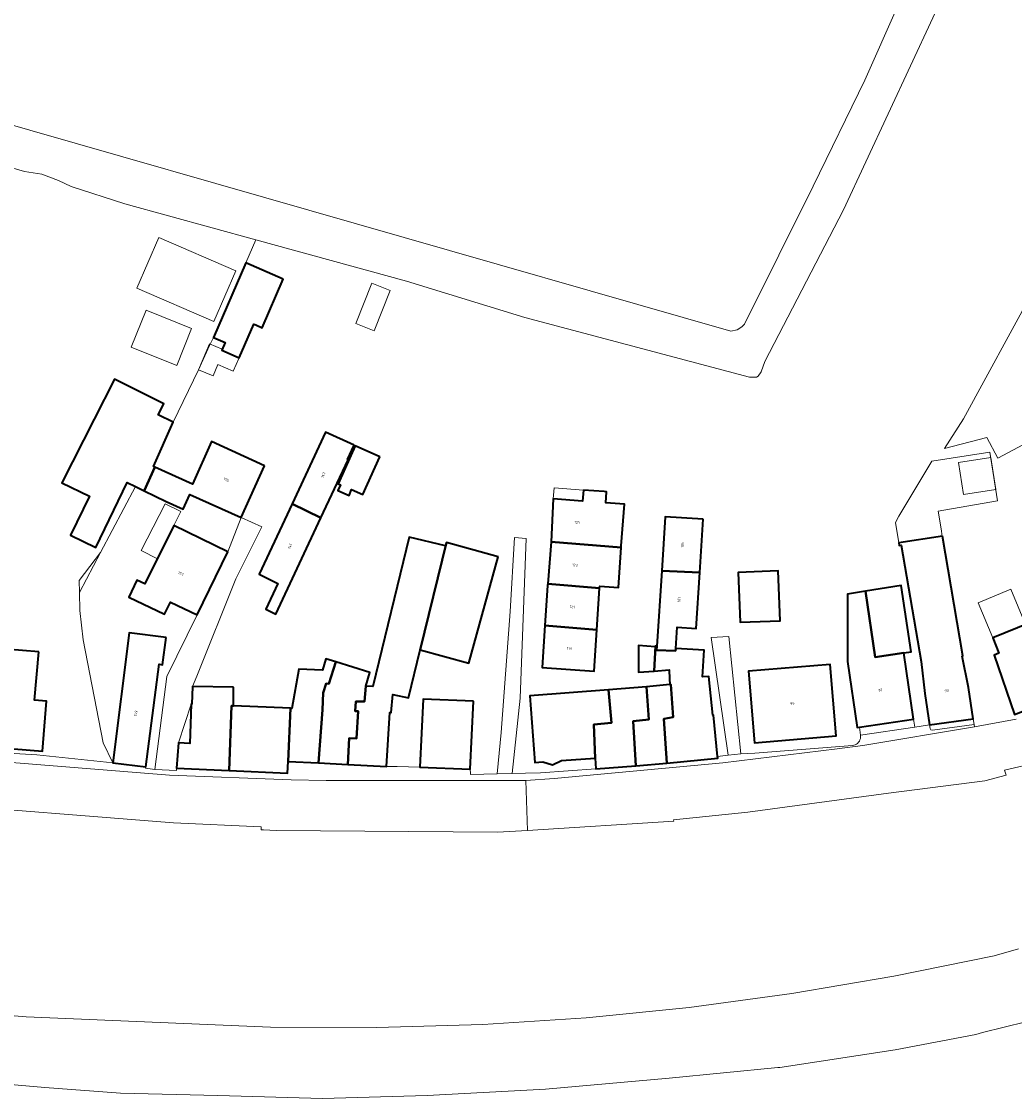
# Model space of a CAD drawing. Header units: metres. Extents: x 110065 to 112666, y 425872 to 427362.
# Tile 32 of 104: x 111045 to 111179, y 426249 to 426394. Entities that reach past the tile are written whole.
import ezdxf

# ---------------------------------------------------------------- set-up
doc = ezdxf.new("R2010")
doc.units = ezdxf.units.M
for name, color, linetype, lineweight in [('B-WE-GR-GRAS-GV', 60, 'Continuous', 13), ('B-WE-OG-BEBOUWING-GV', 7, 'Continuous', 35), ('B-WE-OG-BEBOUWING-T18', 10, 'Continuous', 18), ('B-WE-OG-BEBOUWING_LUIFEL-GV', 7, 'Continuous', 18), ('B-WE-OG-BEBOUWING_OVERIG-GV', 7, 'Continuous', 18), ('B-WE-OG-TERREIN_ERF-GV', 7, 'Continuous', 18), ('B-WE-OG-WATER-GV', 130, 'Continuous', 18), ('B-WE-VH-VERHARDING_ASFALT-GV', 252, 'Continuous', 18), ('B-WE-VH-VERHARDING_OPEN-GV', 252, 'Continuous', 18)]:
    doc.layers.add(name, color=color, linetype=linetype, lineweight=lineweight)
doc.styles.add('NLCS-ISO-M200-T18', font='NLCS-ISO.ttf')

msp = doc.modelspace()

# ---------------------------------------------------------------- linework, layer by layer
at = {"layer": 'B-WE-GR-GRAS-GV', "flags": 128}
for points in [[(111039.418, 426381.63), (111140.762, 426352.588), (111141.659, 426352.768), (111142.278, 426353.145), (111142.631, 426353.501), (111151.941, 426372.181), (111158.926, 426386.52), (111163.406, 426396.603)], [(111179.702, 426269.027), (111176.445, 426268.053), (111162.836, 426265.299), (111149.029, 426262.956), (111135.15, 426261.087), (111121.215, 426259.696), (111107.241, 426258.784), (111092.861, 426258.347), (111078.475, 426258.417), (111045.416, 426259.8), (111015.59, 426262.278)], [(111038.105, 426251.093), (111047.937, 426250.238), (111058.194, 426249.499), (111071.368, 426249.165), (111085.529, 426248.767), (111099.682, 426249.187), (111115.714, 426250.038), (111132.431, 426251.506), (111147.143, 426252.944), (111147.426, 426252.972), (111163.015, 426255.341), (111173.942, 426257.442), (111174.847, 426257.669), (111180.731, 426259.146)]]:
    msp.add_lwpolyline(points, dxfattribs=at)
at = {"layer": 'B-WE-OG-BEBOUWING-GV', "flags": 128}
for points in [[(111080.202, 426359.63), (111075.138, 426361.811), (111070.784, 426351.703), (111072.335, 426351.036), (111071.885, 426349.993), (111074.227, 426348.983), (111076.238, 426353.537), (111076.518, 426353.411), (111077.366, 426353.046), (111080.202, 426359.63), (111080.202, 426359.63)], [(111060.508, 426344.515), (111057.37, 426346.096), (111054.636, 426340.678), (111050.252, 426332.041), (111053.967, 426330.252), (111051.424, 426324.968), (111054.848, 426323.32), (111059.078, 426332.096), (111060.197, 426331.549), (111061.383, 426330.969), (111062.837, 426334.158), (111062.637, 426334.248), (111065.312, 426340.262), (111063.297, 426341.245), (111064.031, 426342.75), (111062.677, 426343.425), (111060.508, 426344.515), (111060.508, 426344.515)], [(111089.807, 426337.163), (111085.934, 426338.892), (111081.405, 426329.205), (111085.311, 426327.308), (111089.002, 426335.179), (111088.911, 426335.22), (111089.807, 426337.163), (111089.807, 426337.163)], [(111077.686, 426334.366), (111070.491, 426337.625), (111067.922, 426331.884), (111062.837, 426334.158), (111061.383, 426330.969), (111064.368, 426329.509), (111066.649, 426328.48), (111067.548, 426330.477), (111074.505, 426327.345), (111077.686, 426334.366), (111077.686, 426334.366)], [(111093.263, 426335.569), (111089.949, 426337.067), (111087.627, 426331.927), (111087.939, 426331.786), (111087.598, 426331.03), (111089.109, 426330.347), (111089.467, 426331.139), (111090.958, 426330.466), (111093.263, 426335.569), (111093.263, 426335.569)], [(111120.829, 426331.082), (111120.718, 426329.586), (111116.74, 426329.883), (111116.455, 426324.066), (111125.943, 426323.303), (111125.958, 426323.523), (111126.378, 426329.159), (111123.846, 426329.347), (111123.958, 426330.849), (111123.645, 426330.872), (111120.829, 426331.082), (111120.829, 426331.082)], [(111085.311, 426327.308), (111081.405, 426329.205), (111076.966, 426319.709), (111079.461, 426318.432), (111077.834, 426314.943), (111079.212, 426314.3), (111085.311, 426327.308), (111085.311, 426327.308)], [(111137.045, 426327.141), (111131.894, 426327.455), (111131.43, 426320.153), (111136.59, 426319.92), (111137.045, 426327.141), (111137.045, 426327.141)], [(111072.723, 426322.728), (111065.408, 426326.277), (111061.492, 426318.374), (111060.399, 426318.894), (111059.299, 426316.582), (111064.14, 426314.279), (111064.935, 426315.906), (111068.547, 426314.187), (111072.723, 426322.728), (111072.723, 426322.728)], [(111102.149, 426323.527), (111097.271, 426324.716), (111092.342, 426304.491), (111091.378, 426304.553), (111091.226, 426302.45), (111090.041, 426302.492), (111089.959, 426301.169), (111090.359, 426301.152), (111090.113, 426297.473), (111089.128, 426297.519), (111088.933, 426293.963), (111094.201, 426293.7), (111094.623, 426300.99), (111094.833, 426300.981), (111095.018, 426303.423), (111097.156, 426302.948), (111098.752, 426309.469), (111102.286, 426323.994), (111102.149, 426323.527), (111102.149, 426323.527)], [(111109.275, 426322.048), (111102.286, 426323.994), (111098.752, 426309.469), (111105.311, 426307.661), (111109.275, 426322.048), (111109.275, 426322.048)], [(111125.943, 426323.303), (111116.455, 426324.066), (111115.999, 426318.375), (111123.017, 426317.795), (111123.036, 426318.083), (111125.576, 426317.893), (111125.943, 426323.303), (111125.943, 426323.303)], [(111169.421, 426324.837), (111163.504, 426323.926), (111163.556, 426323.584), (111163.848, 426323.626), (111166.554, 426307.873), (111167.026, 426303.565), (111167.69, 426299.307), (111173.597, 426300.112), (111172.947, 426304.372), (111172.086, 426308.623), (111172.184, 426308.638), (111169.421, 426324.837), (111169.421, 426324.837)], [(111136.59, 426319.92), (111131.43, 426320.153), (111130.782, 426309.957), (111130.746, 426309.398), (111133.31, 426309.341), (111133.331, 426309.659), (111133.519, 426312.533), (111136.114, 426312.363), (111136.59, 426319.92), (111136.59, 426319.92)], [(111147.442, 426313.406), (111147.181, 426320.146), (111141.79, 426319.937), (111142.052, 426313.197), (111147.442, 426313.406), (111147.442, 426313.406)], [(111123.017, 426317.795), (111115.999, 426318.375), (111115.981, 426318.154), (111115.627, 426312.768), (111122.652, 426312.188), (111123.017, 426317.795), (111123.017, 426317.795)], [(111159.017, 426317.421), (111160.314, 426308.467), (111164.18, 426309.051), (111165.195, 426309.204), (111163.842, 426318.164), (111159.017, 426317.421), (111159.017, 426317.421)], [(111160.314, 426308.467), (111159.017, 426317.421), (111156.553, 426317), (111156.558, 426307.9), (111157.87, 426298.975), (111158.194, 426299.022), (111165.52, 426300.088), (111164.18, 426309.051), (111160.314, 426308.467), (111160.314, 426308.467)], [(111189.179, 426311.979), (111187.817, 426315.117), (111181.612, 426312.328), (111181.251, 426313.133), (111176.223, 426311.07), (111177.073, 426308.999), (111176.407, 426308.726), (111179.193, 426300.7), (111185.236, 426303.048), (111183.377, 426307.401), (111188.004, 426309.598), (111187.289, 426311.19), (111189.179, 426311.979), (111189.179, 426311.979)], [(111122.652, 426312.188), (111115.627, 426312.768), (111115.253, 426307.068), (111122.287, 426306.593), (111122.652, 426312.188), (111122.652, 426312.188)], [(111064.359, 426311.123), (111059.37, 426311.765), (111057.137, 426294.177), (111061.601, 426293.624), (111063.4, 426307.51), (111063.887, 426307.448), (111064.359, 426311.123), (111064.359, 426311.123)], [(111047.113, 426309.204), (111042.688, 426309.559), (111041.511, 426296.263), (111047.612, 426295.767), (111048.158, 426302.496), (111046.54, 426302.63), (111047.113, 426309.204), (111047.113, 426309.204)], [(111130.542, 426309.858), (111128.267, 426310.045), (111128.298, 426306.421), (111130.393, 426306.595), (111130.589, 426309.97), (111130.556, 426309.972), (111130.542, 426309.858), (111130.542, 426309.858)], [(111130.782, 426309.957), (111130.589, 426309.97), (111130.393, 426306.595), (111132.426, 426306.764), (111132.468, 426305.553), (111132.513, 426304.761), (111132.655, 426304.756), (111132.98, 426300.334), (111131.718, 426300.134), (111132.135, 426294.115), (111139.018, 426294.808), (111138.994, 426295.045), (111138.439, 426300.612), (111138.34, 426300.602), (111137.815, 426305.86), (111136.947, 426305.81), (111137.182, 426309.407), (111133.331, 426309.659), (111133.31, 426309.341), (111130.746, 426309.398), (111130.782, 426309.957), (111130.782, 426309.957)], [(111087.321, 426307.818), (111085.99, 426308.224), (111085.523, 426306.726), (111082.334, 426306.831), (111081.369, 426301.544), (111081.193, 426301.551), (111080.87, 426294.366), (111084.971, 426294.161), (111085.526, 426301.361), (111085.625, 426303.66), (111086.017, 426304.899), (111086.393, 426304.875), (111087.321, 426307.818), (111087.321, 426307.818)], [(111091.378, 426304.553), (111091.944, 426306.408), (111087.321, 426307.818), (111086.393, 426304.875), (111086.017, 426304.899), (111085.625, 426303.66), (111085.526, 426301.361), (111084.971, 426294.161), (111088.933, 426293.963), (111089.128, 426297.519), (111090.113, 426297.473), (111090.359, 426301.152), (111089.959, 426301.169), (111090.041, 426302.492), (111091.226, 426302.45), (111091.378, 426304.553), (111091.378, 426304.553)], [(111155.053, 426297.81), (111154.244, 426307.494), (111143.159, 426306.568), (111143.968, 426296.884), (111155.053, 426297.81), (111155.053, 426297.81)], [(111073.473, 426304.432), (111067.923, 426304.506), (111067.845, 426302.11), (111067.733, 426302.115), (111067.561, 426296.808), (111066.043, 426296.893), (111065.782, 426293.452), (111072.868, 426293.129), (111073.186, 426301.886), (111073.456, 426301.875), (111073.473, 426304.432), (111073.473, 426304.432)], [(111124.618, 426299.588), (111124.232, 426304.067), (111113.603, 426303.236), (111114.259, 426294.215), (111115.339, 426294.31), (111116.639, 426293.912), (111117.85, 426294.5), (111122.435, 426294.787), (111122.252, 426299.356), (111124.618, 426299.588), (111124.618, 426299.588)], [(111129.692, 426300.044), (111129.368, 426304.468), (111124.232, 426304.067), (111124.618, 426299.588), (111122.252, 426299.356), (111122.435, 426294.787), (111122.492, 426293.361), (111127.938, 426293.787), (111127.547, 426299.792), (111129.692, 426300.044), (111129.692, 426300.044)], [(111132.655, 426304.756), (111132.513, 426304.761), (111129.368, 426304.468), (111129.692, 426300.044), (111127.547, 426299.792), (111127.938, 426293.787), (111132.135, 426294.115), (111131.718, 426300.134), (111132.98, 426300.334), (111132.655, 426304.756), (111132.655, 426304.756)], [(111105.976, 426302.518), (111099.15, 426302.785), (111098.686, 426293.607), (111105.518, 426293.32), (111105.976, 426302.518), (111105.976, 426302.518)], [(111073.456, 426301.875), (111073.186, 426301.886), (111072.868, 426293.129), (111080.797, 426292.768), (111080.87, 426294.366), (111081.193, 426301.551), (111073.456, 426301.875), (111073.456, 426301.875)]]:
    msp.add_lwpolyline(points, close=True, dxfattribs=at)
at = {"layer": 'B-WE-OG-BEBOUWING_LUIFEL-GV', "flags": 128}
for points in [[(111175.84, 426336.199), (111168.001, 426334.978), (111163.512, 426327.528), (111163.085, 426326.671), (111163.504, 426323.926), (111169.405, 426324.834), (111169.252, 426325.826), (111168.841, 426328.234), (111176.856, 426329.601), (111175.84, 426336.199), (111175.84, 426336.199)], [(111116.74, 426329.883), (111120.718, 426329.586), (111120.829, 426331.082), (111116.864, 426331.378), (111116.74, 426329.883), (111116.74, 426329.883)], [(111176.223, 426311.07), (111180.661, 426312.89), (111178.702, 426317.664), (111174.265, 426315.843), (111176.223, 426311.07), (111176.223, 426311.07)]]:
    msp.add_lwpolyline(points, close=True, dxfattribs=at)
at = {"layer": 'B-WE-OG-BEBOUWING_OVERIG-GV', "flags": 128}
for points in [[(111073.778, 426360.736), (111063.378, 426365.249), (111060.4, 426358.388), (111070.8, 426353.874), (111073.778, 426360.736), (111073.778, 426360.736)], [(111094.675, 426358.072), (111092.215, 426359.051), (111090.048, 426353.607), (111092.508, 426352.628), (111094.675, 426358.072), (111094.675, 426358.072)], [(111067.797, 426352.943), (111061.633, 426355.41), (111059.635, 426350.418), (111065.799, 426347.951), (111067.797, 426352.943), (111067.797, 426352.943)], [(111071.946, 426350.135), (111070.247, 426350.865), (111068.74, 426347.36), (111070.705, 426346.511), (111071.339, 426348.079), (111073.422, 426347.159), (111074.227, 426348.983), (111071.885, 426349.993), (111071.946, 426350.135), (111071.946, 426350.135)], [(111176.636, 426331.155), (111175.969, 426335.49), (111171.61, 426334.819), (111172.277, 426330.484), (111176.636, 426331.155), (111176.636, 426331.155)], [(111065.408, 426326.277), (111066.338, 426328.194), (111064.221, 426329.221), (111060.979, 426322.88), (111063.17, 426321.76), (111065.408, 426326.277), (111065.408, 426326.277)]]:
    msp.add_lwpolyline(points, close=True, dxfattribs=at)
at = {"layer": 'B-WE-OG-TERREIN_ERF-GV', "flags": 128}
for points in [[(111180.224, 426420.998), (111156.017, 426368.999), (111145.39, 426348.484), (111144.885, 426347.089), (111144.495, 426346.499), (111144.275, 426346.341), (111143.321, 426346.358), (111112.917, 426354.418), (111096.904, 426359.351), (111076.486, 426364.94), (111075.138, 426361.811), (111080.202, 426359.63), (111077.366, 426353.046), (111076.518, 426353.411), (111076.238, 426353.537), (111074.227, 426348.983), (111071.885, 426349.993), (111072.335, 426351.036), (111070.784, 426351.703), (111070.219, 426350.649), (111068.751, 426347.365), (111065.312, 426340.262), (111062.637, 426334.248), (111062.837, 426334.158), (111062.837, 426334.158), (111062.837, 426334.158), (111067.922, 426331.884), (111070.491, 426337.625), (111077.686, 426334.366), (111074.505, 426327.345), (111077.293, 426326.09), (111073.785, 426319.075), (111068.518, 426305.894), (111067.923, 426304.506), (111073.473, 426304.432), (111073.456, 426301.875), (111081.193, 426301.551), (111081.369, 426301.544), (111082.334, 426306.831), (111085.523, 426306.726), (111085.99, 426308.224), (111087.321, 426307.818), (111091.944, 426306.408), (111091.378, 426304.553), (111092.342, 426304.491), (111097.271, 426324.716), (111102.149, 426323.527), (111102.286, 426323.994), (111109.275, 426322.048), (111105.311, 426307.661), (111098.752, 426309.469), (111097.156, 426302.948), (111095.018, 426303.423), (111094.833, 426300.981), (111094.623, 426300.99), (111094.201, 426293.7), (111095.638, 426293.663), (111098.686, 426293.607), (111099.15, 426302.785), (111105.976, 426302.518), (111105.518, 426293.32), (111105.546, 426292.742), (111105.553, 426292.592), (111109.182, 426292.676), (111109.687, 426298.278), (111110.94, 426314.668), (111111.5, 426324.661), (111113.081, 426324.534), (111112.25, 426302.908), (111111.189, 426292.723), (111113.006, 426292.765), (111115.01, 426292.812), (111122.492, 426293.361), (111122.435, 426294.787), (111117.85, 426294.5), (111116.639, 426293.912), (111115.339, 426294.31), (111114.259, 426294.215), (111113.603, 426303.236), (111124.232, 426304.067), (111129.368, 426304.468), (111132.513, 426304.761), (111132.468, 426305.553), (111132.426, 426306.764), (111130.393, 426306.595), (111128.298, 426306.421), (111128.267, 426310.045), (111130.542, 426309.858), (111130.556, 426309.972), (111130.589, 426309.97), (111130.782, 426309.957), (111131.43, 426320.153), (111131.894, 426327.455), (111137.045, 426327.141), (111136.59, 426319.92), (111136.114, 426312.363), (111133.519, 426312.533), (111133.331, 426309.659), (111137.182, 426309.407), (111136.947, 426305.81), (111137.815, 426305.86), (111138.34, 426300.602), (111138.439, 426300.612), (111138.994, 426295.045), (111140.431, 426295.2), (111138.109, 426311.135), (111140.51, 426311.275), (111142.136, 426295.384), (111144.044, 426295.498), (111157.246, 426296.512), (111157.436, 426296.542), (111157.618, 426296.603), (111157.788, 426296.693), (111157.941, 426296.809), (111158.073, 426296.949), (111158.181, 426297.108), (111158.261, 426297.283), (111158.312, 426297.468), (111158.332, 426297.659), (111158.333, 426297.711), (111158.331, 426297.747), (111158.317, 426297.9), (111158.194, 426299.022), (111157.87, 426298.975), (111156.558, 426307.9), (111156.553, 426317), (111159.017, 426317.421), (111160.314, 426308.467), (111164.18, 426309.051), (111165.52, 426300.088), (111165.708, 426298.984), (111167.69, 426299.307), (111167.026, 426303.565), (111166.554, 426307.873), (111163.848, 426323.626), (111163.556, 426323.584), (111163.504, 426323.926), (111169.421, 426324.837), (111172.184, 426308.638), (111172.086, 426308.623), (111172.947, 426304.372), (111173.597, 426300.112), (111173.704, 426299.369), (111173.754, 426299.024), (111179.383, 426300.062)], [(111027.826, 426296.372), (111046.871, 426295.265), (111057.137, 426294.177), (111055.82, 426296.886), (111053.117, 426310.803), (111052.663, 426314.801), (111052.625, 426317.237), (111052.6, 426318.851), (111055.478, 426322.63), (111060.197, 426331.549), (111059.078, 426332.096), (111054.848, 426323.32), (111051.424, 426324.968), (111053.967, 426330.252), (111050.252, 426332.041), (111054.636, 426340.678), (111057.37, 426346.096), (111060.508, 426344.515), (111060.508, 426344.515), (111060.508, 426344.515), (111062.677, 426343.425), (111064.031, 426342.75), (111063.297, 426341.245), (111065.312, 426340.262), (111068.751, 426347.365), (111070.219, 426350.649), (111070.784, 426351.703), (111075.138, 426361.811), (111076.486, 426364.94), (111058.784, 426369.786), (111051.51, 426372.132), (111049.8, 426372.938), (111047.528, 426373.826), (111045.21, 426374.196), (111036.866, 426376.599)], [(111186.478, 426340.471), (111176.907, 426335.388), (111175.417, 426338.194), (111169.685, 426336.686), (111172.265, 426340.734), (111181.611, 426357.86)], [(111181.611, 426357.86), (111172.265, 426340.734), (111169.685, 426336.686), (111175.417, 426338.194), (111176.907, 426335.388), (111186.478, 426340.471)], [(111179.193, 426300.7), (111176.407, 426308.726), (111177.073, 426308.999), (111176.223, 426311.07), (111181.251, 426313.133)]]:
    msp.add_lwpolyline(points, dxfattribs=at)
for points in [[(111085.311, 426327.308), (111079.212, 426314.3), (111077.834, 426314.943), (111079.461, 426318.432), (111076.966, 426319.709), (111081.405, 426329.205), (111085.934, 426338.892), (111089.807, 426337.163), (111088.911, 426335.22), (111089.002, 426335.179), (111085.311, 426327.308), (111085.311, 426327.308)], [(111093.263, 426335.569), (111090.958, 426330.466), (111089.467, 426331.139), (111089.109, 426330.347), (111087.598, 426331.03), (111087.939, 426331.786), (111087.627, 426331.927), (111089.949, 426337.067), (111093.263, 426335.569), (111093.263, 426335.569)], [(111061.383, 426330.969), (111060.197, 426331.549), (111055.478, 426322.63), (111052.625, 426317.237), (111052.663, 426314.801), (111053.117, 426310.803), (111055.82, 426296.886), (111057.137, 426294.177), (111059.37, 426311.765), (111064.359, 426311.123), (111063.887, 426307.448), (111063.4, 426307.51), (111061.601, 426293.624), (111061.577, 426293.44), (111062.834, 426293.264), (111064.465, 426305.856), (111068.547, 426314.187), (111064.935, 426315.906), (111064.14, 426314.279), (111059.299, 426316.582), (111060.399, 426318.894), (111061.492, 426318.374), (111065.408, 426326.277), (111072.723, 426322.728), (111074.505, 426327.345), (111067.548, 426330.477), (111066.649, 426328.48), (111064.368, 426329.509), (111061.383, 426330.969), (111061.383, 426330.969)], [(111122.652, 426312.188), (111122.287, 426306.593), (111115.253, 426307.068), (111115.627, 426312.768), (111115.981, 426318.154), (111115.999, 426318.375), (111116.455, 426324.066), (111116.74, 426329.883), (111120.718, 426329.586), (111120.829, 426331.082), (111123.645, 426330.872), (111123.958, 426330.849), (111123.846, 426329.347), (111126.378, 426329.159), (111125.958, 426323.523), (111125.943, 426323.303), (111125.576, 426317.893), (111123.036, 426318.083), (111123.017, 426317.795), (111122.652, 426312.188), (111122.652, 426312.188)], [(111052.625, 426317.237), (111055.478, 426322.63), (111052.6, 426318.851), (111052.625, 426317.237), (111052.625, 426317.237)], [(111147.442, 426313.406), (111142.052, 426313.197), (111141.79, 426319.937), (111147.181, 426320.146), (111147.442, 426313.406), (111147.442, 426313.406)], [(111036.547, 426305.826), (111036.594, 426306.435), (111036.454, 426306.446), (111036.75, 426310.036), (111042.688, 426309.559), (111047.113, 426309.204), (111046.54, 426302.63), (111048.158, 426302.496), (111047.612, 426295.767), (111041.511, 426296.263), (111035.849, 426296.723), (111030.008, 426297.197), (111030.865, 426306.874), (111033.874, 426306.644), (111033.82, 426306.035), (111036.547, 426305.826), (111036.547, 426305.826)], [(111155.053, 426297.81), (111143.968, 426296.884), (111143.159, 426306.568), (111154.244, 426307.494), (111155.053, 426297.81), (111155.053, 426297.81)], [(111067.561, 426296.808), (111067.733, 426302.115), (111066.043, 426296.893), (111067.561, 426296.808), (111067.561, 426296.808)], [(111165.708, 426298.984), (111165.52, 426300.088), (111158.194, 426299.022), (111158.317, 426297.9), (111165.708, 426298.984), (111165.708, 426298.984)], [(111173.704, 426299.369), (111173.597, 426300.112), (111167.69, 426299.307), (111167.755, 426298.797), (111167.87, 426298.623), (111168.079, 426298.614), (111173.704, 426299.369), (111173.704, 426299.369)]]:
    msp.add_lwpolyline(points, close=True, dxfattribs=at)
at = {"layer": 'B-WE-OG-WATER-GV', "flags": 128}
for points in [[(111179.968, 426427.446), (111178.298, 426426.741), (111177.292, 426426.048), (111176.526, 426425.224), (111169.888, 426410.458), (111166.647, 426403.531), (111163.406, 426396.603), (111158.926, 426386.52), (111151.941, 426372.181), (111142.631, 426353.501), (111142.278, 426353.145), (111141.659, 426352.768), (111140.762, 426352.588), (111039.418, 426381.63)], [(111036.866, 426376.599), (111045.21, 426374.196), (111047.528, 426373.826), (111049.8, 426372.938), (111051.51, 426372.132), (111058.784, 426369.786), (111076.486, 426364.94), (111096.904, 426359.351), (111112.917, 426354.418), (111143.321, 426346.358), (111144.275, 426346.341), (111144.495, 426346.499), (111144.885, 426347.089), (111145.39, 426348.484), (111156.017, 426368.999), (111180.224, 426420.998)]]:
    msp.add_lwpolyline(points, dxfattribs=at)
at = {"layer": 'B-WE-VH-VERHARDING_ASFALT-GV', "flags": 128}
for points in [[(111179.383, 426300.062), (111173.754, 426299.024), (111158.651, 426296.504), (111155.193, 426296.085), (111139.692, 426294.196), (111116.87, 426292.06), (111113.037, 426291.794), (111113.253, 426285.042), (111133.052, 426286.286), (111133.034, 426286.469), (111143.068, 426287.482), (111162.101, 426290.071), (111175.148, 426291.753), (111178.059, 426292.505), (111177.808, 426293.176), (111182.451, 426294.265)], [(111031.169, 426288.751), (111065.338, 426286.047), (111077.224, 426285.519), (111077.197, 426285.108), (111077.55, 426285.093), (111079.236, 426285.021), (111109.221, 426284.788), (111113.253, 426285.042), (111113.037, 426291.794), (111085.997, 426291.765), (111081.26, 426291.873), (111064.792, 426292.488), (111027.678, 426295.48)]]:
    msp.add_lwpolyline(points, dxfattribs=at)
at = {"layer": 'B-WE-VH-VERHARDING_OPEN-GV', "flags": 128}
for points in [[(111077.293, 426326.09), (111074.505, 426327.345), (111072.723, 426322.728), (111068.547, 426314.187), (111064.465, 426305.856), (111062.834, 426293.264), (111065.763, 426293.158), (111065.782, 426293.452), (111066.043, 426296.893), (111067.733, 426302.115), (111067.845, 426302.11), (111067.923, 426304.506), (111068.518, 426305.894), (111073.785, 426319.075), (111077.293, 426326.09), (111077.293, 426326.09)], [(111113.081, 426324.534), (111111.5, 426324.661), (111110.94, 426314.668), (111109.687, 426298.278), (111109.182, 426292.676), (111111.189, 426292.723), (111112.25, 426302.908), (111113.081, 426324.534), (111113.081, 426324.534)], [(111142.136, 426295.384), (111140.51, 426311.275), (111138.109, 426311.135), (111140.431, 426295.2), (111142.136, 426295.384), (111142.136, 426295.384)]]:
    msp.add_lwpolyline(points, close=True, dxfattribs=at)

# ---------------------------------------------------------------- texts
at = {"layer": 'B-WE-OG-BEBOUWING-T18', "char_height": 0.36, "attachment_point": 5, "style": 'NLCS-ISO-M200-T18'}
for s, insert, rotation in [('155', (111072.504, 426332.481), 336), ('147', (111085.627, 426333.116), 65), ('125', (111120.004, 426326.708), 356), ('105', (111134.235, 426323.667), 87), ('145', (111081.13, 426323.49), 65), ('123', (111119.689, 426320.924), 355), ('157', (111066.358, 426319.764), 334), ('121', (111119.323, 426315.281), 356), ('107', (111133.779, 426316.283), 86), ('119', (111118.944, 426309.655), 356), ('97', (111161.035, 426304.002), 8), ('93', (111169.99, 426303.933), 8), ('99', (111149.106, 426302.189), 5), ('159', (111060.261, 426300.859), 83)]:
    msp.add_mtext(s, dxfattribs=dict(at, insert=insert, rotation=rotation))

doc.saveas('drawing.dxf')
